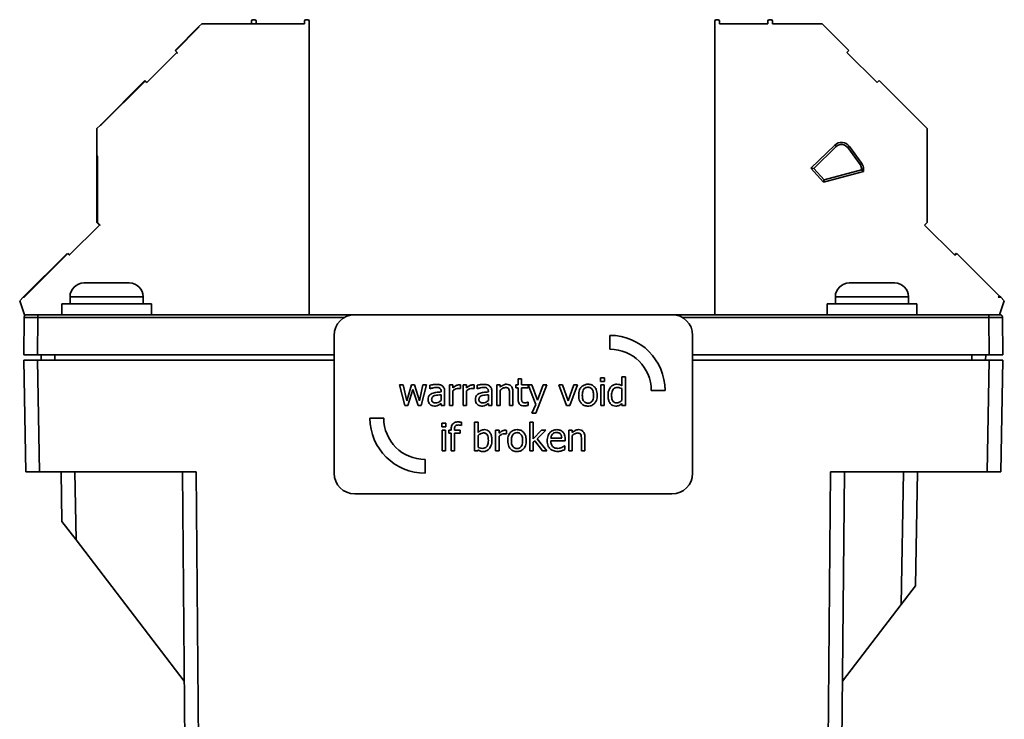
# Model space of a CAD drawing. Header units: millimetres. Extents: x 40 to 193, y 51 to 273.
# Tile 3 of 5: x 121 to 193, y 102 to 152. Entities that reach past the tile are written whole.
import ezdxf

# ---------------------------------------------------------------- set-up
doc = ezdxf.new("R2010")
doc.units = ezdxf.units.MM
doc.layers.add('Visible (ISO)', color=7, linetype='Continuous', lineweight=35)
doc.layers.add('Visible Narrow (ISO)', color=7, linetype='Continuous', lineweight=35)

msp = doc.modelspace()

# ---------------------------------------------------------------- linework, layer by layer
at = {"layer": 'Visible (ISO)'}
for p, q in [((134.7, 152.18), (134.501, 151.982)), ((134.7, 152.18), (142.15, 152.18)), ((138.3, 152.18), (138.3, 152.38)), ((138.4, 152.48), (138.55, 152.48)), ((138.65, 152.38), (138.65, 152.18)), ((142.15, 152.38), (142.15, 152.18)), ((142.4, 152.48), (142.25, 152.48)), ((142.5, 152.38), (142.5, 131.08)), ((171.9, 131.08), (171.9, 152.38)), ((172, 152.48), (172.15, 152.48)), ((172.25, 152.38), (172.25, 152.18)), ((172.25, 152.18), (175.75, 152.18)), ((175.75, 152.18), (175.75, 152.38)), ((175.85, 152.48), (176, 152.48)), ((176.1, 152.38), (176.1, 152.18)), ((176.1, 152.18), (179.7, 152.18)), ((179.7, 152.18), (181.63, 150.249)), ((132.769, 150.249), (134.501, 151.982)), ((132.794, 150.224), (134.526, 151.957)), ((134.501, 151.982), (134.526, 151.957)), ((132.875, 150.072), (130.718, 147.916)), ((132.769, 150.249), (132.794, 150.224)), ((132.794, 150.224), (132.935, 150.083)), ((132.91, 150.108), (132.875, 150.072)), ((132.9, 150.047), (132.875, 150.072)), ((132.935, 150.083), (132.9, 150.047)), ((181.489, 150.108), (181.63, 150.249)), ((183.681, 147.916), (181.489, 150.108)), ((127.36, 144.84), (130.577, 148.057)), ((127.415, 144.845), (130.602, 148.032)), ((130.602, 148.032), (130.577, 148.057)), ((130.718, 147.916), (130.602, 148.032)), ((183.822, 148.057), (183.681, 147.916)), ((183.822, 148.057), (187.3, 144.58)), ((127.36, 144.84), (127.1, 144.58)), ((127.1, 144.58), (127.1, 142.627)), ((127.415, 144.845), (127.36, 144.84)), ((187.3, 144.58), (187.3, 137.764)), ((180.61, 143.383), (178.866, 141.699)), ((182.562, 142.053), (181.662, 143.291)), ((127.1, 137.764), (127.1, 142.627)), ((127.1, 142.627), (127.15, 142.551)), ((127.15, 137.764), (127.15, 142.551)), ((178.866, 141.699), (179.796, 140.702)), ((178.866, 141.699), (179.076, 141.694)), ((179.796, 140.702), (182.696, 141.479)), ((182.696, 141.479), (182.546, 141.594)), ((182.696, 141.479), (182.696, 141.641)), ((179.796, 140.702), (179.844, 140.87)), ((127.275, 137.572), (125.118, 135.416)), ((127.283, 137.58), (127.1, 137.764)), ((127.333, 137.58), (127.15, 137.764)), ((127.275, 137.572), (127.283, 137.58)), ((127.3, 137.547), (127.275, 137.572)), ((127.3, 137.547), (127.333, 137.58)), ((187.3, 137.764), (187.116, 137.58)), ((187.116, 137.58), (189.308, 135.388)), ((121.76, 132.34), (124.95, 135.53)), ((121.815, 132.345), (125, 135.53)), ((124.95, 135.53), (124.975, 135.505)), ((125, 135.53), (125.141, 135.388)), ((125.116, 135.413), (125.118, 135.416)), ((125.118, 135.416), (125.143, 135.391)), ((125.141, 135.388), (125.143, 135.391)), ((189.283, 135.413), (189.4, 135.53)), ((189.308, 135.388), (189.45, 135.53)), ((189.4, 135.53), (189.425, 135.505)), ((189.45, 135.53), (192.55, 132.429)), ((126.15, 133.38), (129.45, 133.38)), ((181.65, 133.38), (184.95, 133.38)), ((121.76, 132.34), (121.5, 132.08)), ((121.815, 132.345), (121.76, 132.34)), ((125.15, 131.88), (125.15, 132.38)), ((130.45, 131.88), (130.45, 132.38)), ((180.65, 131.88), (180.65, 132.38)), ((185.95, 131.88), (185.95, 132.38)), ((192.55, 132.429), (192.452, 132.357)), ((192.452, 132.357), (192.64, 132.34)), ((192.64, 132.34), (192.55, 132.429)), ((192.64, 132.34), (192.9, 132.08)), ((121.5, 132.08), (121.865, 131.003)), ((131.05, 131.88), (124.55, 131.88)), ((124.55, 131.88), (124.55, 131.08)), ((131.05, 131.88), (131.05, 131.08)), ((186.55, 131.88), (180.05, 131.88)), ((180.05, 131.88), (180.05, 131.08)), ((186.55, 131.88), (186.55, 131.08)), ((192.9, 132.08), (192.56, 131.08)), ((121.8, 128.18), (121.823, 130.882)), ((122.823, 131.08), (122.023, 131.08)), ((122.823, 131.08), (145.8, 131.08)), ((145.8, 131.08), (168.8, 131.08)), ((168.8, 131.08), (191.776, 131.08)), ((192.576, 131.08), (191.776, 131.08)), ((192.776, 130.882), (192.8, 128.18)), ((144.3, 119.58), (144.3, 129.58)), ((164.3, 129.58), (164.3, 128.58)), ((170.3, 129.58), (170.3, 119.58)), ((121.8, 128.18), (122.8, 128.18)), ((144.3, 128.18), (122.8, 128.18)), ((123.035, 128.18), (123.05, 128.137)), ((123.053, 127.78), (123.05, 128.18)), ((191.8, 128.18), (170.3, 128.18)), ((191.55, 128.18), (191.546, 127.78)), ((191.8, 128.18), (192.8, 128.18)), ((122.8, 127.78), (121.8, 127.78)), ((121.941, 119.68), (121.8, 127.78)), ((144.3, 127.78), (122.8, 127.78)), ((191.8, 127.78), (170.3, 127.78)), ((192.8, 127.78), (191.8, 127.78)), ((192.8, 127.78), (192.658, 119.68)), ((157.894, 126.423), (157.642, 126.423)), ((157.642, 126.423), (157.642, 125.992)), ((157.894, 125.992), (157.894, 126.423)), ((163.912, 126.504), (163.625, 126.504)), ((163.625, 126.504), (163.625, 126.241)), ((163.912, 126.241), (163.912, 126.504)), ((165.42, 126.58), (165.167, 126.58)), ((165.167, 126.58), (165.167, 125.932)), ((165.42, 124.491), (165.42, 126.58)), ((149.3, 125.992), (149.037, 125.992)), ((149.037, 125.992), (149.421, 124.491)), ((149.565, 124.829), (149.3, 125.992)), ((149.92, 125.992), (149.565, 124.829)), ((150.129, 125.992), (149.92, 125.992)), ((150.494, 124.829), (150.129, 125.992)), ((150.744, 125.992), (150.494, 124.829)), ((150.617, 124.491), (150.998, 125.992)), ((150.998, 125.992), (150.744, 125.992)), ((151.235, 125.959), (151.235, 125.701)), ((151.235, 125.701), (151.249, 125.701)), ((152.917, 125.992), (152.664, 125.992)), ((152.664, 125.992), (152.664, 124.491)), ((152.917, 125.768), (152.917, 125.992)), ((153.447, 125.721), (153.46, 125.721)), ((153.46, 125.721), (153.46, 125.983)), ((153.909, 125.992), (153.656, 125.992)), ((153.656, 125.992), (153.656, 124.491)), ((153.909, 125.768), (153.909, 125.992)), ((154.439, 125.721), (154.452, 125.721)), ((154.452, 125.721), (154.452, 125.983)), ((154.663, 125.959), (154.663, 125.701)), ((154.663, 125.701), (154.677, 125.701)), ((156.345, 125.992), (156.092, 125.992)), ((156.092, 125.992), (156.092, 124.491)), ((156.345, 125.825), (156.345, 125.992)), ((157.642, 125.992), (157.471, 125.992)), ((157.471, 125.992), (157.471, 125.782)), ((157.471, 125.782), (157.642, 125.782)), ((157.642, 125.782), (157.642, 124.951)), ((158.36, 125.992), (157.894, 125.992)), ((157.894, 125.068), (157.894, 125.782)), ((157.894, 125.782), (158.36, 125.782)), ((158.36, 125.782), (158.36, 125.992)), ((158.643, 125.992), (158.371, 125.992)), ((158.371, 125.992), (158.916, 124.564)), ((159.053, 124.88), (158.643, 125.992)), ((158.917, 123.938), (159.724, 125.992)), ((159.462, 125.992), (159.053, 124.88)), ((159.724, 125.992), (159.462, 125.992)), ((160.873, 125.992), (160.599, 125.992)), ((160.599, 125.992), (161.16, 124.491)), ((161.283, 124.836), (160.873, 125.992)), ((161.69, 125.992), (161.283, 124.836)), ((161.387, 124.491), (161.953, 125.992)), ((161.953, 125.992), (161.69, 125.992)), ((163.625, 126.241), (163.912, 126.241)), ((163.894, 125.992), (163.642, 125.992)), ((163.642, 125.992), (163.642, 124.491)), ((163.894, 124.491), (163.894, 125.992)), ((165.167, 125.722), (165.167, 124.855)), ((149.653, 124.491), (150.018, 125.648)), ((150.018, 125.648), (150.384, 124.491)), ((152.057, 125.526), (152.057, 125.478)), ((152.057, 125.277), (152.057, 124.86)), ((152.309, 124.491), (152.309, 125.517)), ((152.917, 124.491), (152.917, 125.556)), ((153.909, 124.491), (153.909, 125.556)), ((155.484, 125.526), (155.484, 125.478)), ((155.484, 125.277), (155.484, 124.86)), ((155.737, 124.491), (155.737, 125.517)), ((156.345, 124.491), (156.345, 125.612)), ((157.018, 125.346), (157.018, 124.491)), ((157.27, 124.491), (157.27, 125.465)), ((167.3, 125.58), (168.3, 125.58)), ((149.421, 124.491), (149.653, 124.491)), ((150.384, 124.491), (150.617, 124.491)), ((152.057, 124.65), (152.057, 124.491)), ((152.057, 124.491), (152.309, 124.491)), ((152.664, 124.491), (152.917, 124.491)), ((153.656, 124.491), (153.909, 124.491)), ((155.484, 124.65), (155.484, 124.491)), ((155.484, 124.491), (155.737, 124.491)), ((156.092, 124.491), (156.345, 124.491)), ((157.018, 124.491), (157.27, 124.491)), ((158.36, 124.731), (158.345, 124.731)), ((158.36, 124.504), (158.36, 124.731)), ((158.916, 124.564), (158.646, 123.938)), ((161.16, 124.491), (161.387, 124.491)), ((163.642, 124.491), (163.894, 124.491)), ((165.167, 124.643), (165.167, 124.491)), ((165.167, 124.491), (165.42, 124.491)), ((147.9, 123.58), (146.9, 123.58)), ((158.646, 123.938), (158.917, 123.938)), ((152.112, 123.211), (152.112, 122.948)), ((152.399, 123.211), (152.112, 123.211)), ((152.112, 122.948), (152.399, 122.948)), ((152.399, 122.948), (152.399, 123.211)), ((153.529, 123.044), (153.542, 123.044)), ((153.542, 123.044), (153.542, 123.276)), ((154.74, 123.287), (154.487, 123.287)), ((154.487, 123.287), (154.487, 121.198)), ((154.74, 122.541), (154.74, 123.287)), ((158.745, 123.287), (158.492, 123.287)), ((158.492, 123.287), (158.492, 121.198)), ((158.745, 122.065), (158.745, 123.287)), ((152.129, 122.699), (152.129, 121.198)), ((152.381, 122.699), (152.129, 122.699)), ((152.381, 121.198), (152.381, 122.699)), ((152.779, 122.699), (152.608, 122.699)), ((152.608, 122.699), (152.608, 122.489)), ((152.608, 122.489), (152.779, 122.489)), ((152.779, 122.749), (152.779, 122.699)), ((152.779, 122.489), (152.779, 121.198)), ((153.023, 122.699), (153.023, 122.749)), ((153.441, 122.699), (153.023, 122.699)), ((153.031, 121.198), (153.031, 122.489)), ((153.031, 122.489), (153.441, 122.489)), ((153.441, 122.489), (153.441, 122.699)), ((154.74, 121.468), (154.74, 122.329)), ((156.26, 122.699), (156.007, 122.699)), ((156.007, 122.699), (156.007, 121.198)), ((156.26, 122.475), (156.26, 122.699)), ((156.26, 121.198), (156.26, 122.263)), ((156.79, 122.428), (156.803, 122.428)), ((156.803, 122.428), (156.803, 122.69)), ((159.338, 122.699), (158.745, 122.065)), ((159.036, 122.071), (159.652, 122.699)), ((159.652, 122.699), (159.338, 122.699)), ((160.806, 122.115), (160.014, 122.115)), ((161.309, 122.699), (161.309, 121.198)), ((161.561, 122.699), (161.309, 122.699)), ((161.561, 122.532), (161.561, 122.699)), ((161.561, 121.198), (161.561, 122.319)), ((162.487, 121.198), (162.487, 122.172)), ((158.745, 121.825), (158.845, 121.922)), ((158.745, 121.198), (158.745, 121.825)), ((158.845, 121.922), (159.403, 121.198)), ((159.735, 121.198), (159.036, 122.071)), ((160.014, 121.922), (161.052, 121.922)), ((161.025, 121.566), (161.01, 121.566)), ((161.025, 121.29), (161.025, 121.566)), ((161.052, 121.922), (161.052, 122.06)), ((162.234, 122.054), (162.234, 121.198)), ((152.129, 121.198), (152.381, 121.198)), ((152.779, 121.198), (153.031, 121.198)), ((154.487, 121.198), (154.723, 121.198)), ((154.723, 121.198), (154.74, 121.267)), ((156.007, 121.198), (156.26, 121.198)), ((158.492, 121.198), (158.745, 121.198)), ((159.403, 121.198), (159.735, 121.198)), ((161.309, 121.198), (161.561, 121.198)), ((162.234, 121.198), (162.487, 121.198)), ((150.9, 119.58), (150.9, 120.58)), ((121.941, 119.68), (122.941, 119.68)), ((134.3, 119.68), (122.941, 119.68)), ((124.563, 116.076), (124.5, 119.68)), ((133.899, 50.98), (133.3, 119.68)), ((191.658, 119.68), (180.3, 119.68)), ((181.3, 119.68), (180.7, 50.98)), ((186.6, 119.68), (186.455, 111.404)), ((191.658, 119.68), (192.658, 119.68)), ((168.8, 118.08), (145.8, 118.08)), ((124.563, 116.076), (125.586, 114.742)), ((125.586, 114.742), (133.432, 104.507)), ((185.432, 110.07), (186.455, 111.404)), ((181.167, 104.507), (185.432, 110.07))]:
    msp.add_line(p, q, dxfattribs=at)
for centre, radius, start, end in [((138.4, 152.38), 0.1, 90, 180), ((138.55, 152.38), 0.1, 0, 90), ((142.25, 152.38), 0.1, 90, 180), ((142.4, 152.38), 0.1, 0, 90), ((172, 152.38), 0.1, 90, 180), ((172.15, 152.38), 0.1, 0, 90), ((175.85, 152.38), 0.1, 90, 180), ((176, 152.38), 0.1, 0, 90), ((181.096, 142.88), 0.7, 36, 134), ((181.996, 141.641), 0.7, 0, 36), ((126.15, 132.38), 1, 90, 180), ((129.45, 132.38), 1, 0, 90), ((181.65, 132.38), 1, 90, 180), ((184.95, 132.38), 1, 0, 90), ((145.8, 129.58), 1.5, 90, 180), ((168.8, 129.58), 1.5, 0, 90), ((164.3, 125.58), 4, 0, 90), ((164.3, 125.58), 3, 0, 90), ((150.9, 123.58), 4, 180, 270), ((150.9, 123.58), 3, 180, 270), ((145.8, 119.58), 1.5, 180, 270), ((168.8, 119.58), 1.5, 270, 0)]:
    msp.add_arc(centre, radius, start, end, dxfattribs=at)
for points, knots in [([(121.823, 130.882), (121.823, 130.903), (121.827, 130.925), (121.841, 130.965), (121.851, 130.984), (121.877, 131.018), (121.893, 131.033), (121.928, 131.057), (121.948, 131.066), (121.978, 131.075), (121.988, 131.077), (122.004, 131.079), (122.009, 131.079), (122.017, 131.08), (122.019, 131.08), (122.022, 131.08), (122.022, 131.08), (122.023, 131.08), (122.023, 131.08), (122.023, 131.08)], [0, 0, 0, 0, 0.00642146, 0.00642146, 0.01279245, 0.01279245, 0.01916524, 0.01916524, 0.02553797, 0.02553797, 0.02869347, 0.02869347, 0.03028809, 0.03028809, 0.03088567, 0.03088567, 0.03110973, 0.03110973, 0.03112024, 0.03112024, 0.03112024, 0.03112024]), ([(192.576, 131.08), (192.576, 131.08), (192.576, 131.08), (192.577, 131.08), (192.578, 131.08), (192.58, 131.08), (192.582, 131.08), (192.59, 131.079), (192.597, 131.079), (192.616, 131.076), (192.629, 131.073), (192.654, 131.065), (192.666, 131.059), (192.688, 131.046), (192.699, 131.038), (192.719, 131.021), (192.728, 131.011), (192.743, 130.99), (192.75, 130.979), (192.762, 130.955), (192.766, 130.943), (192.774, 130.914), (192.776, 130.898), (192.776, 130.882)], [0, 0, 0, 0, 0.00003052, 0.00003052, 0.00027466, 0.00027466, 0.00076298, 0.00076298, 0.00271844, 0.00271844, 0.00664364, 0.00664364, 0.01056883, 0.01056883, 0.01449403, 0.01449403, 0.01841922, 0.01841922, 0.02234442, 0.02234442, 0.02626961, 0.02626961, 0.03118979, 0.03118979, 0.03118979, 0.03118979]), ([(151.693, 126.027), (151.607, 126.027), (151.52, 126.019), (151.41, 125.998), (151.306, 125.979), (151.235, 125.959)], [-0.09751552, -0.09751552, -0.09751552, -0.09751552, -0.02230022, -0.02230022, 0, 0, 0, 0]), ([(151.249, 125.701), (151.326, 125.734), (151.405, 125.76), (151.544, 125.79), (151.62, 125.804), (151.692, 125.804)], [-0.05200458, -0.05200458, -0.05200458, -0.05200458, -0.02165694, -0.02165694, 0, 0, 0, 0]), ([(151.692, 125.804), (151.748, 125.804), (151.817, 125.799), (151.898, 125.781), (151.928, 125.77), (151.954, 125.753)], [-0.02487562, -0.02487562, -0.02487562, -0.02487562, -0.00950028, -0.00950028, 0, 0, 0, 0]), ([(152.146, 125.915), (152.118, 125.936), (152.088, 125.954), (152.024, 125.984), (151.99, 125.995), (151.913, 126.013), (151.834, 126.027), (151.693, 126.027)], [-0.1110594, -0.1110594, -0.1110594, -0.1110594, -0.0769422, -0.0769422, -0.042263, -0.042263, 0, 0, 0, 0]), ([(151.954, 125.753), (151.973, 125.742), (151.989, 125.728), (152.013, 125.698), (152.026, 125.679), (152.051, 125.615), (152.057, 125.571), (152.057, 125.526)], [-0.03457598, -0.03457598, -0.03457598, -0.03457598, -0.02265282, -0.02265282, -0.01345063, -0.01345063, 0, 0, 0, 0]), ([(152.309, 125.517), (152.309, 125.571), (152.305, 125.626), (152.283, 125.724), (152.267, 125.767), (152.218, 125.85), (152.185, 125.886), (152.146, 125.915)], [-0.04496834, -0.04496834, -0.04496834, -0.04496834, -0.02875691, -0.02875691, -0.01489583, -0.01489583, 0, 0, 0, 0]), ([(153.358, 125.992), (153.325, 125.992), (153.292, 125.987), (153.224, 125.97), (153.19, 125.957), (153.119, 125.922), (153.042, 125.88), (152.917, 125.768)], [-0.1305424, -0.1305424, -0.1305424, -0.1305424, -0.0920659, -0.0920659, -0.0503658, -0.0503658, 0, 0, 0, 0]), ([(152.917, 125.556), (152.979, 125.615), (153.05, 125.665), (153.188, 125.72), (153.248, 125.732), (153.311, 125.732)], [-0.04469123, -0.04469123, -0.04469123, -0.04469123, -0.01874484, -0.01874484, 0, 0, 0, 0]), ([(153.311, 125.732), (153.335, 125.732), (153.362, 125.732), (153.395, 125.73), (153.419, 125.729), (153.447, 125.721)], [-0.03346495, -0.03346495, -0.03346495, -0.03346495, -0.0089062, -0.0089062, 0, 0, 0, 0]), ([(153.46, 125.983), (153.446, 125.986), (153.431, 125.989), (153.406, 125.991), (153.389, 125.992), (153.358, 125.992)], [-0.02249114, -0.02249114, -0.02249114, -0.02249114, -0.00939159, -0.00939159, 0, 0, 0, 0]), ([(154.35, 125.992), (154.317, 125.992), (154.284, 125.987), (154.216, 125.97), (154.182, 125.957), (154.11, 125.922), (154.034, 125.88), (153.909, 125.768)], [-0.1305424, -0.1305424, -0.1305424, -0.1305424, -0.0920659, -0.0920659, -0.0503658, -0.0503658, 0, 0, 0, 0]), ([(153.909, 125.556), (153.971, 125.615), (154.042, 125.665), (154.18, 125.72), (154.24, 125.732), (154.303, 125.732)], [-0.04469123, -0.04469123, -0.04469123, -0.04469123, -0.01874484, -0.01874484, 0, 0, 0, 0]), ([(154.303, 125.732), (154.327, 125.732), (154.354, 125.732), (154.387, 125.73), (154.41, 125.729), (154.439, 125.721)], [-0.03346495, -0.03346495, -0.03346495, -0.03346495, -0.0089062, -0.0089062, 0, 0, 0, 0]), ([(154.452, 125.983), (154.438, 125.986), (154.423, 125.989), (154.398, 125.991), (154.381, 125.992), (154.35, 125.992)], [-0.02249114, -0.02249114, -0.02249114, -0.02249114, -0.00939159, -0.00939159, 0, 0, 0, 0]), ([(155.121, 126.027), (155.034, 126.027), (154.948, 126.019), (154.838, 125.998), (154.734, 125.979), (154.663, 125.959)], [-0.09751552, -0.09751552, -0.09751552, -0.09751552, -0.02230022, -0.02230022, 0, 0, 0, 0]), ([(154.677, 125.701), (154.754, 125.734), (154.833, 125.76), (154.972, 125.79), (155.048, 125.804), (155.12, 125.804)], [-0.05200458, -0.05200458, -0.05200458, -0.05200458, -0.02165694, -0.02165694, 0, 0, 0, 0]), ([(155.12, 125.804), (155.175, 125.804), (155.245, 125.799), (155.326, 125.781), (155.356, 125.77), (155.382, 125.753)], [-0.02487562, -0.02487562, -0.02487562, -0.02487562, -0.00950028, -0.00950028, 0, 0, 0, 0]), ([(155.574, 125.915), (155.546, 125.936), (155.516, 125.954), (155.451, 125.984), (155.418, 125.995), (155.341, 126.013), (155.262, 126.027), (155.121, 126.027)], [-0.1110594, -0.1110594, -0.1110594, -0.1110594, -0.0769422, -0.0769422, -0.042263, -0.042263, 0, 0, 0, 0]), ([(155.382, 125.753), (155.401, 125.742), (155.417, 125.728), (155.441, 125.698), (155.454, 125.679), (155.479, 125.615), (155.484, 125.571), (155.484, 125.526)], [-0.03457598, -0.03457598, -0.03457598, -0.03457598, -0.02265282, -0.02265282, -0.01345063, -0.01345063, 0, 0, 0, 0]), ([(155.737, 125.517), (155.737, 125.571), (155.733, 125.626), (155.711, 125.724), (155.695, 125.767), (155.646, 125.85), (155.613, 125.886), (155.574, 125.915)], [-0.04496834, -0.04496834, -0.04496834, -0.04496834, -0.02875691, -0.02875691, -0.01489583, -0.01489583, 0, 0, 0, 0]), ([(156.8, 126.034), (156.76, 126.034), (156.72, 126.029), (156.642, 126.011), (156.604, 125.998), (156.527, 125.96), (156.45, 125.919), (156.345, 125.825)], [-0.1174039, -0.1174039, -0.1174039, -0.1174039, -0.0797447, -0.0797447, -0.0422963, -0.0422963, 0, 0, 0, 0]), ([(156.345, 125.612), (156.428, 125.682), (156.516, 125.738), (156.639, 125.784), (156.686, 125.794), (156.734, 125.794)], [-0.03936988, -0.03936988, -0.03936988, -0.03936988, -0.01442799, -0.01442799, 0, 0, 0, 0]), ([(156.734, 125.794), (156.772, 125.794), (156.814, 125.79), (156.867, 125.774), (156.893, 125.764), (156.939, 125.727), (156.956, 125.706), (156.969, 125.682)], [-0.03978168, -0.03978168, -0.03978168, -0.03978168, -0.01795448, -0.01795448, -0.00812094, -0.00812094, 0, 0, 0, 0]), ([(157.27, 125.465), (157.27, 125.521), (157.267, 125.578), (157.248, 125.681), (157.235, 125.729), (157.199, 125.812), (157.171, 125.864), (157.085, 125.95), (157.041, 125.979), (156.931, 126.024), (156.866, 126.034), (156.8, 126.034)], [-0.1067672, -0.1067672, -0.1067672, -0.1067672, -0.0796711, -0.0796711, -0.0562011, -0.0562011, -0.0356707, -0.0356707, -0.0195882, -0.0195882, 0, 0, 0, 0]), ([(156.969, 125.682), (156.991, 125.642), (157.002, 125.591), (157.015, 125.475), (157.018, 125.411), (157.018, 125.346)], [-0.03485651, -0.03485651, -0.03485651, -0.03485651, -0.01931137, -0.01931137, 0, 0, 0, 0]), ([(162.708, 126.034), (162.659, 126.034), (162.61, 126.03), (162.517, 126.011), (162.474, 125.998), (162.358, 125.948), (162.294, 125.902), (162.191, 125.794), (162.138, 125.723), (162.053, 125.501), (162.037, 125.369), (162.037, 125.241)], [-0.1547773, -0.1547773, -0.1547773, -0.1547773, -0.1314634, -0.1314634, -0.109615, -0.109615, -0.0713898, -0.0713898, -0.0383853, -0.0383853, 0, 0, 0, 0]), ([(162.298, 125.241), (162.298, 125.306), (162.302, 125.374), (162.322, 125.491), (162.336, 125.545), (162.379, 125.64), (162.405, 125.68), (162.472, 125.747), (162.509, 125.771), (162.6, 125.808), (162.654, 125.816), (162.708, 125.816)], [-0.07892368, -0.07892368, -0.07892368, -0.07892368, -0.05996674, -0.05996674, -0.04441201, -0.04441201, -0.02969803, -0.02969803, -0.01621717, -0.01621717, 0, 0, 0, 0]), ([(163.377, 125.241), (163.377, 125.315), (163.372, 125.39), (163.348, 125.527), (163.33, 125.59), (163.265, 125.744), (163.214, 125.81), (163.109, 125.914), (163.046, 125.956), (162.89, 126.02), (162.799, 126.034), (162.708, 126.034)], [-0.100778, -0.100778, -0.100778, -0.100778, -0.0853786, -0.0853786, -0.0717849, -0.0717849, -0.0506211, -0.0506211, -0.0274081, -0.0274081, 0, 0, 0, 0]), ([(162.708, 125.816), (162.741, 125.816), (162.774, 125.813), (162.835, 125.8), (162.864, 125.79), (162.931, 125.756), (162.966, 125.728), (163.024, 125.66), (163.054, 125.613), (163.107, 125.449), (163.116, 125.34), (163.116, 125.241)], [-0.1042031, -0.1042031, -0.1042031, -0.1042031, -0.0882475, -0.0882475, -0.0735303, -0.0735303, -0.0515438, -0.0515438, -0.0298075, -0.0298075, 0, 0, 0, 0]), ([(164.353, 125.825), (164.291, 125.749), (164.245, 125.664), (164.196, 125.523), (164.162, 125.415), (164.162, 125.23)], [-0.1596973, -0.1596973, -0.1596973, -0.1596973, -0.0556213, -0.0556213, 0, 0, 0, 0]), ([(164.796, 126.034), (164.751, 126.034), (164.708, 126.029), (164.614, 126.006), (164.573, 125.989), (164.469, 125.936), (164.406, 125.887), (164.353, 125.825)], [-0.04401732, -0.04401732, -0.04401732, -0.04401732, -0.03503817, -0.03503817, -0.02440735, -0.02440735, 0, 0, 0, 0]), ([(164.423, 125.235), (164.423, 125.297), (164.427, 125.361), (164.448, 125.474), (164.462, 125.526), (164.513, 125.637), (164.547, 125.676), (164.603, 125.731), (164.64, 125.756), (164.732, 125.794), (164.784, 125.802), (164.838, 125.802)], [-0.05644895, -0.05644895, -0.05644895, -0.05644895, -0.04739953, -0.04739953, -0.03974651, -0.03974651, -0.02963219, -0.02963219, -0.01599959, -0.01599959, 0, 0, 0, 0]), ([(165.167, 125.932), (165.111, 125.963), (165.052, 125.99), (164.963, 126.017), (164.901, 126.034), (164.796, 126.034)], [-0.09956353, -0.09956353, -0.09956353, -0.09956353, -0.03152502, -0.03152502, 0, 0, 0, 0]), ([(164.838, 125.802), (164.915, 125.802), (164.968, 125.792), (165.055, 125.772), (165.114, 125.748), (165.167, 125.722)], [-0.02679453, -0.02679453, -0.02679453, -0.02679453, -0.01751306, -0.01751306, 0, 0, 0, 0]), ([(151.387, 125.364), (151.331, 125.339), (151.278, 125.306), (151.21, 125.238), (151.176, 125.197), (151.123, 125.066), (151.113, 124.996), (151.113, 124.925)], [-0.0806114, -0.0806114, -0.0806114, -0.0806114, -0.04219621, -0.04219621, -0.02121183, -0.02121183, 0, 0, 0, 0]), ([(151.374, 124.943), (151.374, 124.966), (151.376, 124.99), (151.386, 125.033), (151.393, 125.053), (151.413, 125.089), (151.429, 125.113), (151.505, 125.175), (151.554, 125.199), (151.606, 125.215)], [-0.05839246, -0.05839246, -0.05839246, -0.05839246, -0.0431856, -0.0431856, -0.02949083, -0.02949083, -0.01639509, -0.01639509, 0, 0, 0, 0]), ([(152.057, 125.478), (151.933, 125.471), (151.808, 125.46), (151.638, 125.438), (151.511, 125.422), (151.387, 125.364)], [-0.1473468, -0.1473468, -0.1473468, -0.1473468, -0.0410557, -0.0410557, 0, 0, 0, 0]), ([(151.606, 125.215), (151.69, 125.241), (151.768, 125.249), (151.9, 125.262), (151.984, 125.27), (152.057, 125.277)], [-0.04021323, -0.04021323, -0.04021323, -0.04021323, -0.02173141, -0.02173141, 0, 0, 0, 0]), ([(154.815, 125.364), (154.758, 125.339), (154.705, 125.306), (154.638, 125.238), (154.604, 125.197), (154.551, 125.066), (154.541, 124.996), (154.541, 124.925)], [-0.0806114, -0.0806114, -0.0806114, -0.0806114, -0.04219621, -0.04219621, -0.02121183, -0.02121183, 0, 0, 0, 0]), ([(154.802, 124.943), (154.802, 124.966), (154.804, 124.99), (154.814, 125.033), (154.821, 125.053), (154.841, 125.089), (154.857, 125.113), (154.933, 125.175), (154.982, 125.199), (155.034, 125.215)], [-0.05839246, -0.05839246, -0.05839246, -0.05839246, -0.0431856, -0.0431856, -0.02949083, -0.02949083, -0.01639509, -0.01639509, 0, 0, 0, 0]), ([(155.484, 125.478), (155.361, 125.471), (155.236, 125.46), (155.066, 125.438), (154.939, 125.422), (154.815, 125.364)], [-0.1473468, -0.1473468, -0.1473468, -0.1473468, -0.0410557, -0.0410557, 0, 0, 0, 0]), ([(155.034, 125.215), (155.118, 125.241), (155.196, 125.249), (155.328, 125.262), (155.412, 125.27), (155.484, 125.277)], [-0.04021323, -0.04021323, -0.04021323, -0.04021323, -0.02173141, -0.02173141, 0, 0, 0, 0]), ([(157.642, 124.951), (157.642, 124.858), (157.653, 124.767), (157.711, 124.629), (157.742, 124.594), (157.798, 124.539), (157.839, 124.513), (157.947, 124.471), (158.013, 124.462), (158.079, 124.462)], [-0.05372924, -0.05372924, -0.05372924, -0.05372924, -0.04308495, -0.04308495, -0.03469752, -0.03469752, -0.01979651, -0.01979651, 0, 0, 0, 0]), ([(157.93, 124.776), (157.921, 124.794), (157.914, 124.812), (157.903, 124.851), (157.9, 124.871), (157.895, 124.95), (157.894, 125.009), (157.894, 125.068)], [-0.02972708, -0.02972708, -0.02972708, -0.02972708, -0.02371601, -0.02371601, -0.01758976, -0.01758976, 0, 0, 0, 0]), ([(162.037, 125.241), (162.037, 125.165), (162.043, 125.088), (162.07, 124.946), (162.089, 124.881), (162.159, 124.728), (162.21, 124.664), (162.308, 124.567), (162.37, 124.526), (162.526, 124.462), (162.616, 124.449), (162.708, 124.449)], [-0.09578428, -0.09578428, -0.09578428, -0.09578428, -0.0815621, -0.0815621, -0.06889887, -0.06889887, -0.05032513, -0.05032513, -0.02747399, -0.02747399, 0, 0, 0, 0]), ([(162.708, 124.666), (162.676, 124.666), (162.644, 124.669), (162.585, 124.682), (162.557, 124.691), (162.49, 124.724), (162.455, 124.752), (162.382, 124.836), (162.356, 124.892), (162.308, 125.035), (162.298, 125.142), (162.298, 125.241)], [-0.06972211, -0.06972211, -0.06972211, -0.06972211, -0.06236839, -0.06236839, -0.05555348, -0.05555348, -0.04503254, -0.04503254, -0.02984208, -0.02984208, 0, 0, 0, 0]), ([(162.708, 124.449), (162.758, 124.449), (162.808, 124.453), (162.903, 124.471), (162.948, 124.485), (163.062, 124.536), (163.125, 124.581), (163.225, 124.686), (163.277, 124.755), (163.362, 124.979), (163.377, 125.112), (163.377, 125.241)], [-0.1601752, -0.1601752, -0.1601752, -0.1601752, -0.1349717, -0.1349717, -0.1114872, -0.1114872, -0.0718059, -0.0718059, -0.0386003, -0.0386003, 0, 0, 0, 0]), ([(163.116, 125.241), (163.116, 125.176), (163.112, 125.108), (163.092, 124.991), (163.078, 124.937), (163.029, 124.829), (162.998, 124.792), (162.941, 124.735), (162.904, 124.711), (162.814, 124.674), (162.761, 124.666), (162.708, 124.666)], [-0.05987374, -0.05987374, -0.05987374, -0.05987374, -0.04902203, -0.04902203, -0.04007221, -0.04007221, -0.02932529, -0.02932529, -0.01595005, -0.01595005, 0, 0, 0, 0]), ([(164.162, 125.23), (164.162, 125.056), (164.187, 124.94), (164.236, 124.786), (164.269, 124.713), (164.316, 124.65)], [-0.04829709, -0.04829709, -0.04829709, -0.04829709, -0.02369986, -0.02369986, 0, 0, 0, 0]), ([(164.778, 124.688), (164.749, 124.688), (164.72, 124.691), (164.667, 124.702), (164.642, 124.711), (164.587, 124.739), (164.559, 124.761), (164.501, 124.829), (164.481, 124.877), (164.434, 125.008), (164.423, 125.121), (164.423, 125.235)], [-0.06851373, -0.06851373, -0.06851373, -0.06851373, -0.0616644, -0.0616644, -0.05545696, -0.05545696, -0.04692392, -0.04692392, -0.03400757, -0.03400757, 0, 0, 0, 0]), ([(151.113, 124.925), (151.113, 124.889), (151.117, 124.853), (151.132, 124.782), (151.143, 124.748), (151.179, 124.666), (151.208, 124.62), (151.246, 124.581)], [-0.03770592, -0.03770592, -0.03770592, -0.03770592, -0.02698703, -0.02698703, -0.0163199, -0.0163199, 0, 0, 0, 0]), ([(151.246, 124.581), (151.289, 124.539), (151.338, 124.507), (151.431, 124.467), (151.49, 124.449), (151.569, 124.449)], [-0.0574024, -0.0574024, -0.0574024, -0.0574024, -0.02351873, -0.02351873, 0, 0, 0, 0]), ([(151.659, 124.682), (151.63, 124.682), (151.601, 124.684), (151.547, 124.694), (151.523, 124.702), (151.47, 124.727), (151.45, 124.744), (151.418, 124.778), (151.403, 124.801), (151.379, 124.863), (151.374, 124.904), (151.374, 124.943)], [-0.03538782, -0.03538782, -0.03538782, -0.03538782, -0.0302901, -0.0302901, -0.02587823, -0.02587823, -0.02006293, -0.02006293, -0.01178715, -0.01178715, 0, 0, 0, 0]), ([(151.569, 124.449), (151.635, 124.449), (151.698, 124.453), (151.764, 124.473), (151.809, 124.487), (151.873, 124.522)], [-0.0736834, -0.0736834, -0.0736834, -0.0736834, -0.02186047, -0.02186047, 0, 0, 0, 0]), ([(152.057, 124.86), (151.982, 124.793), (151.903, 124.743), (151.782, 124.693), (151.722, 124.682), (151.659, 124.682)], [-0.03913312, -0.03913312, -0.03913312, -0.03913312, -0.01869328, -0.01869328, 0, 0, 0, 0]), ([(151.873, 124.522), (151.909, 124.539), (151.943, 124.562), (152.001, 124.608), (152.029, 124.629), (152.057, 124.65)], [-0.02228165, -0.02228165, -0.02228165, -0.02228165, -0.01040564, -0.01040564, 0, 0, 0, 0]), ([(154.541, 124.925), (154.541, 124.889), (154.545, 124.853), (154.56, 124.782), (154.571, 124.748), (154.607, 124.666), (154.636, 124.62), (154.674, 124.581)], [-0.03770592, -0.03770592, -0.03770592, -0.03770592, -0.02698703, -0.02698703, -0.0163199, -0.0163199, 0, 0, 0, 0]), ([(154.674, 124.581), (154.716, 124.539), (154.765, 124.507), (154.859, 124.467), (154.918, 124.449), (154.997, 124.449)], [-0.0574024, -0.0574024, -0.0574024, -0.0574024, -0.02351873, -0.02351873, 0, 0, 0, 0]), ([(155.087, 124.682), (155.058, 124.682), (155.028, 124.684), (154.975, 124.694), (154.951, 124.702), (154.898, 124.727), (154.878, 124.744), (154.845, 124.778), (154.831, 124.801), (154.807, 124.863), (154.802, 124.904), (154.802, 124.943)], [-0.03538782, -0.03538782, -0.03538782, -0.03538782, -0.0302901, -0.0302901, -0.02587823, -0.02587823, -0.02006293, -0.02006293, -0.01178715, -0.01178715, 0, 0, 0, 0]), ([(154.997, 124.449), (155.063, 124.449), (155.126, 124.453), (155.192, 124.473), (155.237, 124.487), (155.301, 124.522)], [-0.0736834, -0.0736834, -0.0736834, -0.0736834, -0.02186047, -0.02186047, 0, 0, 0, 0]), ([(155.484, 124.86), (155.41, 124.793), (155.331, 124.743), (155.21, 124.693), (155.15, 124.682), (155.087, 124.682)], [-0.03913312, -0.03913312, -0.03913312, -0.03913312, -0.01869328, -0.01869328, 0, 0, 0, 0]), ([(155.301, 124.522), (155.337, 124.539), (155.371, 124.562), (155.429, 124.608), (155.456, 124.629), (155.484, 124.65)], [-0.02228165, -0.02228165, -0.02228165, -0.02228165, -0.01040564, -0.01040564, 0, 0, 0, 0]), ([(158.142, 124.682), (158.097, 124.682), (158.052, 124.687), (157.99, 124.71), (157.974, 124.722), (157.95, 124.744), (157.938, 124.759), (157.93, 124.776)], [-0.01636407, -0.01636407, -0.01636407, -0.01636407, -0.00992824, -0.00992824, -0.00572373, -0.00572373, 0, 0, 0, 0]), ([(158.079, 124.462), (158.125, 124.462), (158.171, 124.466), (158.247, 124.478), (158.297, 124.487), (158.36, 124.504)], [-0.04743228, -0.04743228, -0.04743228, -0.04743228, -0.01951472, -0.01951472, 0, 0, 0, 0]), ([(158.345, 124.731), (158.324, 124.721), (158.29, 124.71), (158.239, 124.693), (158.203, 124.682), (158.142, 124.682)], [-0.04084259, -0.04084259, -0.04084259, -0.04084259, -0.01827319, -0.01827319, 0, 0, 0, 0]), ([(164.316, 124.65), (164.343, 124.613), (164.373, 124.581), (164.449, 124.52), (164.488, 124.5), (164.584, 124.461), (164.651, 124.449), (164.719, 124.449)], [-0.04002652, -0.04002652, -0.04002652, -0.04002652, -0.03105575, -0.03105575, -0.02064726, -0.02064726, 0, 0, 0, 0]), ([(164.719, 124.449), (164.764, 124.449), (164.81, 124.452), (164.873, 124.467), (164.914, 124.478), (164.964, 124.502)], [-0.05421047, -0.05421047, -0.05421047, -0.05421047, -0.01687498, -0.01687498, 0, 0, 0, 0]), ([(165.167, 124.855), (165.068, 124.771), (164.984, 124.735), (164.892, 124.7), (164.836, 124.688), (164.778, 124.688)], [-0.02937762, -0.02937762, -0.02937762, -0.02937762, -0.01746035, -0.01746035, 0, 0, 0, 0]), ([(164.964, 124.502), (164.999, 124.519), (165.034, 124.538), (165.1, 124.588), (165.134, 124.615), (165.167, 124.643)], [-0.02468624, -0.02468624, -0.02468624, -0.02468624, -0.01297229, -0.01297229, 0, 0, 0, 0]), ([(153.283, 123.3), (153.239, 123.3), (153.195, 123.296), (153.114, 123.281), (153.076, 123.27), (152.991, 123.231), (152.948, 123.2), (152.882, 123.13), (152.847, 123.083), (152.789, 122.929), (152.779, 122.837), (152.779, 122.749)], [-0.1211905, -0.1211905, -0.1211905, -0.1211905, -0.0982249, -0.0982249, -0.0775822, -0.0775822, -0.0491115, -0.0491115, -0.0265491, -0.0265491, 0, 0, 0, 0]), ([(153.023, 122.749), (153.023, 122.788), (153.025, 122.829), (153.037, 122.9), (153.046, 122.934), (153.074, 122.99), (153.089, 123.007), (153.125, 123.038), (153.151, 123.051), (153.221, 123.075), (153.272, 123.079), (153.318, 123.079)], [-0.04343736, -0.04343736, -0.04343736, -0.04343736, -0.0353162, -0.0353162, -0.02841611, -0.02841611, -0.02239014, -0.02239014, -0.01400585, -0.01400585, 0, 0, 0, 0]), ([(153.542, 123.276), (153.502, 123.283), (153.46, 123.288), (153.4, 123.295), (153.351, 123.3), (153.283, 123.3)], [-0.06193753, -0.06193753, -0.06193753, -0.06193753, -0.02038941, -0.02038941, 0, 0, 0, 0]), ([(153.318, 123.079), (153.356, 123.079), (153.395, 123.075), (153.461, 123.063), (153.5, 123.055), (153.529, 123.044)], [-0.02103291, -0.02103291, -0.02103291, -0.02103291, -0.00928891, -0.00928891, 0, 0, 0, 0]), ([(155.198, 122.741), (155.153, 122.741), (155.109, 122.736), (155.024, 122.717), (154.984, 122.703), (154.922, 122.671), (154.838, 122.629), (154.74, 122.541)], [-0.1633959, -0.1633959, -0.1633959, -0.1633959, -0.0995814, -0.0995814, -0.0395049, -0.0395049, 0, 0, 0, 0]), ([(154.74, 122.329), (154.83, 122.407), (154.919, 122.449), (155.024, 122.489), (155.08, 122.501), (155.138, 122.501)], [-0.03366172, -0.03366172, -0.03366172, -0.03366172, -0.01746651, -0.01746651, 0, 0, 0, 0]), ([(155.138, 122.501), (155.166, 122.501), (155.194, 122.498), (155.245, 122.487), (155.269, 122.479), (155.322, 122.452), (155.349, 122.431), (155.386, 122.387), (155.414, 122.35), (155.472, 122.186), (155.484, 122.069), (155.484, 121.953)], [-0.1531876, -0.1531876, -0.1531876, -0.1531876, -0.1235295, -0.1235295, -0.0965863, -0.0965863, -0.0591571, -0.0591571, -0.0347889, -0.0347889, 0, 0, 0, 0]), ([(155.745, 121.972), (155.745, 122.059), (155.738, 122.147), (155.708, 122.304), (155.687, 122.375), (155.619, 122.516), (155.577, 122.571), (155.496, 122.65), (155.448, 122.682), (155.332, 122.73), (155.266, 122.741), (155.198, 122.741)], [-0.08594786, -0.08594786, -0.08594786, -0.08594786, -0.06882224, -0.06882224, -0.05417751, -0.05417751, -0.03775969, -0.03775969, -0.0201742, -0.0201742, 0, 0, 0, 0]), ([(156.701, 122.699), (156.667, 122.699), (156.634, 122.694), (156.567, 122.677), (156.533, 122.664), (156.461, 122.629), (156.385, 122.587), (156.26, 122.475)], [-0.1305424, -0.1305424, -0.1305424, -0.1305424, -0.0920659, -0.0920659, -0.0503658, -0.0503658, 0, 0, 0, 0]), ([(156.26, 122.263), (156.322, 122.322), (156.392, 122.372), (156.531, 122.427), (156.591, 122.439), (156.654, 122.439)], [-0.04469123, -0.04469123, -0.04469123, -0.04469123, -0.01874484, -0.01874484, 0, 0, 0, 0]), ([(156.654, 122.439), (156.678, 122.439), (156.705, 122.439), (156.738, 122.437), (156.761, 122.436), (156.79, 122.428)], [-0.03346495, -0.03346495, -0.03346495, -0.03346495, -0.0089062, -0.0089062, 0, 0, 0, 0]), ([(156.803, 122.69), (156.789, 122.693), (156.774, 122.696), (156.749, 122.698), (156.732, 122.699), (156.701, 122.699)], [-0.02249114, -0.02249114, -0.02249114, -0.02249114, -0.00939159, -0.00939159, 0, 0, 0, 0]), ([(157.563, 122.741), (157.514, 122.741), (157.465, 122.737), (157.372, 122.718), (157.329, 122.705), (157.213, 122.655), (157.149, 122.609), (157.046, 122.501), (156.993, 122.43), (156.908, 122.208), (156.892, 122.076), (156.892, 121.948)], [-0.1547773, -0.1547773, -0.1547773, -0.1547773, -0.1314634, -0.1314634, -0.109615, -0.109615, -0.0713898, -0.0713898, -0.0383853, -0.0383853, 0, 0, 0, 0]), ([(157.153, 121.948), (157.153, 122.014), (157.157, 122.081), (157.177, 122.198), (157.191, 122.252), (157.234, 122.347), (157.26, 122.387), (157.327, 122.454), (157.364, 122.478), (157.455, 122.515), (157.509, 122.524), (157.563, 122.524)], [-0.07892368, -0.07892368, -0.07892368, -0.07892368, -0.05996674, -0.05996674, -0.04441201, -0.04441201, -0.02969803, -0.02969803, -0.01621717, -0.01621717, 0, 0, 0, 0]), ([(158.232, 121.948), (158.232, 122.022), (158.227, 122.097), (158.203, 122.234), (158.185, 122.297), (158.12, 122.451), (158.069, 122.517), (157.964, 122.621), (157.901, 122.663), (157.745, 122.727), (157.654, 122.741), (157.563, 122.741)], [-0.100778, -0.100778, -0.100778, -0.100778, -0.0853786, -0.0853786, -0.0717849, -0.0717849, -0.0506211, -0.0506211, -0.0274081, -0.0274081, 0, 0, 0, 0]), ([(157.563, 122.524), (157.596, 122.524), (157.629, 122.521), (157.69, 122.507), (157.719, 122.497), (157.786, 122.463), (157.821, 122.435), (157.879, 122.367), (157.908, 122.32), (157.962, 122.156), (157.971, 122.048), (157.971, 121.948)], [-0.1042031, -0.1042031, -0.1042031, -0.1042031, -0.0882475, -0.0882475, -0.0735303, -0.0735303, -0.0515438, -0.0515438, -0.0298075, -0.0298075, 0, 0, 0, 0]), ([(160.451, 122.741), (160.402, 122.741), (160.354, 122.737), (160.261, 122.719), (160.217, 122.706), (160.098, 122.655), (160.031, 122.608), (159.926, 122.5), (159.866, 122.426), (159.775, 122.195), (159.757, 122.067), (159.757, 121.94)], [-0.1695148, -0.1695148, -0.1695148, -0.1695148, -0.1434325, -0.1434325, -0.1188974, -0.1188974, -0.0744176, -0.0744176, -0.0380934, -0.0380934, 0, 0, 0, 0]), ([(160.014, 122.115), (160.02, 122.192), (160.036, 122.245), (160.071, 122.332), (160.1, 122.376), (160.137, 122.415)], [-0.02818725, -0.02818725, -0.02818725, -0.02818725, -0.0160169, -0.0160169, 0, 0, 0, 0]), ([(160.137, 122.415), (160.19, 122.469), (160.24, 122.492), (160.32, 122.526), (160.38, 122.533), (160.437, 122.533)], [-0.02616902, -0.02616902, -0.02616902, -0.02616902, -0.0170562, -0.0170562, 0, 0, 0, 0]), ([(160.437, 122.533), (160.474, 122.533), (160.513, 122.53), (160.572, 122.517), (160.604, 122.508), (160.67, 122.47), (160.698, 122.446), (160.72, 122.417)], [-0.04229079, -0.04229079, -0.04229079, -0.04229079, -0.02289479, -0.02289479, -0.0111175, -0.0111175, 0, 0, 0, 0]), ([(160.886, 122.574), (160.86, 122.602), (160.831, 122.627), (160.768, 122.67), (160.734, 122.687), (160.643, 122.721), (160.565, 122.741), (160.451, 122.741)], [-0.07834122, -0.07834122, -0.07834122, -0.07834122, -0.05611906, -0.05611906, -0.03406897, -0.03406897, 0, 0, 0, 0]), ([(160.72, 122.417), (160.734, 122.399), (160.746, 122.38), (160.769, 122.334), (160.777, 122.31), (160.798, 122.235), (160.804, 122.173), (160.806, 122.115)], [-0.02743583, -0.02743583, -0.02743583, -0.02743583, -0.02311424, -0.02311424, -0.01751565, -0.01751565, 0, 0, 0, 0]), ([(161.052, 122.06), (161.052, 122.231), (161.023, 122.333), (160.97, 122.464), (160.934, 122.523), (160.886, 122.574)], [-0.0425814, -0.0425814, -0.0425814, -0.0425814, -0.02097562, -0.02097562, 0, 0, 0, 0]), ([(162.017, 122.741), (161.976, 122.741), (161.936, 122.736), (161.858, 122.718), (161.82, 122.705), (161.743, 122.667), (161.666, 122.626), (161.561, 122.532)], [-0.1174039, -0.1174039, -0.1174039, -0.1174039, -0.0797447, -0.0797447, -0.0422963, -0.0422963, 0, 0, 0, 0]), ([(161.561, 122.319), (161.644, 122.389), (161.732, 122.445), (161.855, 122.491), (161.902, 122.501), (161.95, 122.501)], [-0.03936988, -0.03936988, -0.03936988, -0.03936988, -0.01442799, -0.01442799, 0, 0, 0, 0]), ([(161.95, 122.501), (161.989, 122.501), (162.03, 122.497), (162.084, 122.481), (162.109, 122.471), (162.156, 122.434), (162.172, 122.413), (162.185, 122.389)], [-0.03978168, -0.03978168, -0.03978168, -0.03978168, -0.01795448, -0.01795448, -0.00812094, -0.00812094, 0, 0, 0, 0]), ([(162.487, 122.172), (162.487, 122.228), (162.483, 122.285), (162.465, 122.388), (162.452, 122.436), (162.416, 122.519), (162.388, 122.571), (162.301, 122.657), (162.257, 122.686), (162.147, 122.731), (162.082, 122.741), (162.017, 122.741)], [-0.1067672, -0.1067672, -0.1067672, -0.1067672, -0.0796711, -0.0796711, -0.0562011, -0.0562011, -0.0356707, -0.0356707, -0.0195882, -0.0195882, 0, 0, 0, 0]), ([(162.185, 122.389), (162.207, 122.349), (162.219, 122.298), (162.231, 122.182), (162.234, 122.118), (162.234, 122.054)], [-0.03485651, -0.03485651, -0.03485651, -0.03485651, -0.01931137, -0.01931137, 0, 0, 0, 0]), ([(155.07, 121.383), (154.995, 121.383), (154.942, 121.393), (154.852, 121.417), (154.792, 121.443), (154.74, 121.468)], [-0.02776235, -0.02776235, -0.02776235, -0.02776235, -0.01761158, -0.01761158, 0, 0, 0, 0]), ([(155.484, 121.953), (155.484, 121.826), (155.469, 121.709), (155.414, 121.579), (155.389, 121.532), (155.311, 121.454), (155.273, 121.429), (155.18, 121.391), (155.125, 121.383), (155.07, 121.383)], [-0.09865823, -0.09865823, -0.09865823, -0.09865823, -0.04941918, -0.04941918, -0.03037144, -0.03037144, -0.01649493, -0.01649493, 0, 0, 0, 0]), ([(155.119, 121.156), (155.157, 121.156), (155.195, 121.159), (155.268, 121.173), (155.303, 121.184), (155.406, 121.228), (155.467, 121.272), (155.57, 121.379), (155.631, 121.457), (155.726, 121.699), (155.745, 121.837), (155.745, 121.972)], [-0.1554707, -0.1554707, -0.1554707, -0.1554707, -0.1359396, -0.1359396, -0.117122, -0.117122, -0.0781772, -0.0781772, -0.0406713, -0.0406713, 0, 0, 0, 0]), ([(156.892, 121.948), (156.892, 121.872), (156.898, 121.795), (156.925, 121.653), (156.944, 121.588), (157.014, 121.435), (157.065, 121.371), (157.163, 121.274), (157.225, 121.233), (157.381, 121.169), (157.471, 121.156), (157.563, 121.156)], [-0.09578428, -0.09578428, -0.09578428, -0.09578428, -0.0815621, -0.0815621, -0.06889887, -0.06889887, -0.05032513, -0.05032513, -0.02747399, -0.02747399, 0, 0, 0, 0]), ([(157.563, 121.373), (157.531, 121.373), (157.499, 121.376), (157.44, 121.389), (157.412, 121.398), (157.345, 121.431), (157.31, 121.459), (157.237, 121.543), (157.211, 121.599), (157.163, 121.742), (157.153, 121.849), (157.153, 121.948)], [-0.06972211, -0.06972211, -0.06972211, -0.06972211, -0.06236839, -0.06236839, -0.05555348, -0.05555348, -0.04503254, -0.04503254, -0.02984208, -0.02984208, 0, 0, 0, 0]), ([(157.563, 121.156), (157.613, 121.156), (157.663, 121.16), (157.758, 121.178), (157.803, 121.192), (157.917, 121.243), (157.98, 121.288), (158.08, 121.393), (158.132, 121.462), (158.217, 121.687), (158.232, 121.819), (158.232, 121.948)], [-0.1601752, -0.1601752, -0.1601752, -0.1601752, -0.1349717, -0.1349717, -0.1114872, -0.1114872, -0.0718059, -0.0718059, -0.0386003, -0.0386003, 0, 0, 0, 0]), ([(157.971, 121.948), (157.971, 121.883), (157.967, 121.815), (157.947, 121.698), (157.933, 121.644), (157.884, 121.536), (157.853, 121.499), (157.796, 121.442), (157.759, 121.418), (157.669, 121.381), (157.616, 121.373), (157.563, 121.373)], [-0.05987374, -0.05987374, -0.05987374, -0.05987374, -0.04902203, -0.04902203, -0.04007221, -0.04007221, -0.02932529, -0.02932529, -0.01595005, -0.01595005, 0, 0, 0, 0]), ([(159.757, 121.94), (159.757, 121.87), (159.763, 121.8), (159.787, 121.67), (159.804, 121.61), (159.862, 121.479), (159.907, 121.412), (160.027, 121.296), (160.097, 121.252), (160.282, 121.179), (160.398, 121.164), (160.513, 121.164)], [-0.1237248, -0.1237248, -0.1237248, -0.1237248, -0.1028375, -0.1028375, -0.0842357, -0.0842357, -0.0596615, -0.0596615, -0.0343978, -0.0343978, 0, 0, 0, 0]), ([(160.51, 121.384), (160.468, 121.384), (160.427, 121.387), (160.35, 121.402), (160.314, 121.413), (160.229, 121.45), (160.184, 121.482), (160.119, 121.55), (160.082, 121.596), (160.024, 121.749), (160.014, 121.837), (160.014, 121.922)], [-0.131757, -0.131757, -0.131757, -0.131757, -0.1064941, -0.1064941, -0.0835216, -0.0835216, -0.0490474, -0.0490474, -0.0256173, -0.0256173, 0, 0, 0, 0]), ([(160.817, 121.451), (160.771, 121.43), (160.722, 121.414), (160.645, 121.396), (160.587, 121.384), (160.51, 121.384)], [-0.06465102, -0.06465102, -0.06465102, -0.06465102, -0.02317928, -0.02317928, 0, 0, 0, 0]), ([(161.01, 121.566), (160.987, 121.546), (160.959, 121.527), (160.907, 121.496), (160.871, 121.476), (160.817, 121.451)], [-0.035887, -0.035887, -0.035887, -0.035887, -0.01780118, -0.01780118, 0, 0, 0, 0]), ([(154.74, 121.267), (154.794, 121.234), (154.851, 121.206), (154.937, 121.177), (155.002, 121.156), (155.119, 121.156)], [-0.1155603, -0.1155603, -0.1155603, -0.1155603, -0.0351959, -0.0351959, 0, 0, 0, 0]), ([(160.513, 121.164), (160.561, 121.164), (160.616, 121.166), (160.708, 121.182), (160.753, 121.193), (160.796, 121.206)], [-0.02811224, -0.02811224, -0.02811224, -0.02811224, -0.01366073, -0.01366073, 0, 0, 0, 0]), ([(160.796, 121.206), (160.836, 121.217), (160.877, 121.232), (160.934, 121.254), (160.982, 121.273), (161.025, 121.29)], [-0.0417187, -0.0417187, -0.0417187, -0.0417187, -0.01385565, -0.01385565, 0, 0, 0, 0])]:
    msp.add_open_spline(points, degree=3, knots=knots, dxfattribs=at)
at = {"layer": 'Visible Narrow (ISO)'}
for p, q in [((179.076, 141.694), (180.714, 143.275)), ((180.61, 143.383), (180.714, 143.275)), ((181.662, 143.291), (181.541, 143.203)), ((181.541, 143.203), (182.441, 141.964)), ((179.844, 140.87), (179.076, 141.694)), ((182.546, 141.594), (179.844, 140.87)), ((182.562, 142.053), (182.441, 141.964)), ((182.546, 141.641), (182.546, 141.594)), ((182.546, 141.641), (182.696, 141.641)), ((130.45, 132.38), (125.15, 132.38)), ((185.95, 132.38), (180.65, 132.38)), ((122.823, 130.882), (122.8, 128.18)), ((122.823, 130.882), (122.823, 131.08)), ((145.054, 130.882), (122.823, 130.882)), ((191.776, 130.882), (169.545, 130.882)), ((191.776, 130.882), (191.776, 131.08)), ((191.8, 128.18), (191.776, 130.882)), ((124.05, 128.18), (124.053, 127.78)), ((190.546, 127.78), (190.55, 128.18)), ((122.8, 127.78), (122.941, 119.68)), ((191.658, 119.68), (191.8, 127.78)), ((125.499, 119.68), (125.586, 114.742)), ((134.3, 119.68), (134.899, 50.98)), ((179.7, 50.98), (180.3, 119.68)), ((185.432, 110.07), (185.6, 119.68))]:
    msp.add_line(p, q, dxfattribs=at)
for centre, start, end in [((181.096, 142.88), 36, 134), ((181.996, 141.641), 0, 36)]:
    msp.add_arc(centre, 0.55, start, end, dxfattribs=at)
for centre, major_axis, start_param, end_param in [((122.823, 130.88), (1, -0.002), 1.57086, 3.14158), ((191.776, 130.88), (1, 0.002), 0.000012, 1.570732)]:
    msp.add_ellipse(centre, major_axis=major_axis, ratio=0.001745, start_param=start_param, end_param=end_param, dxfattribs=at)

doc.saveas('drawing.dxf')
